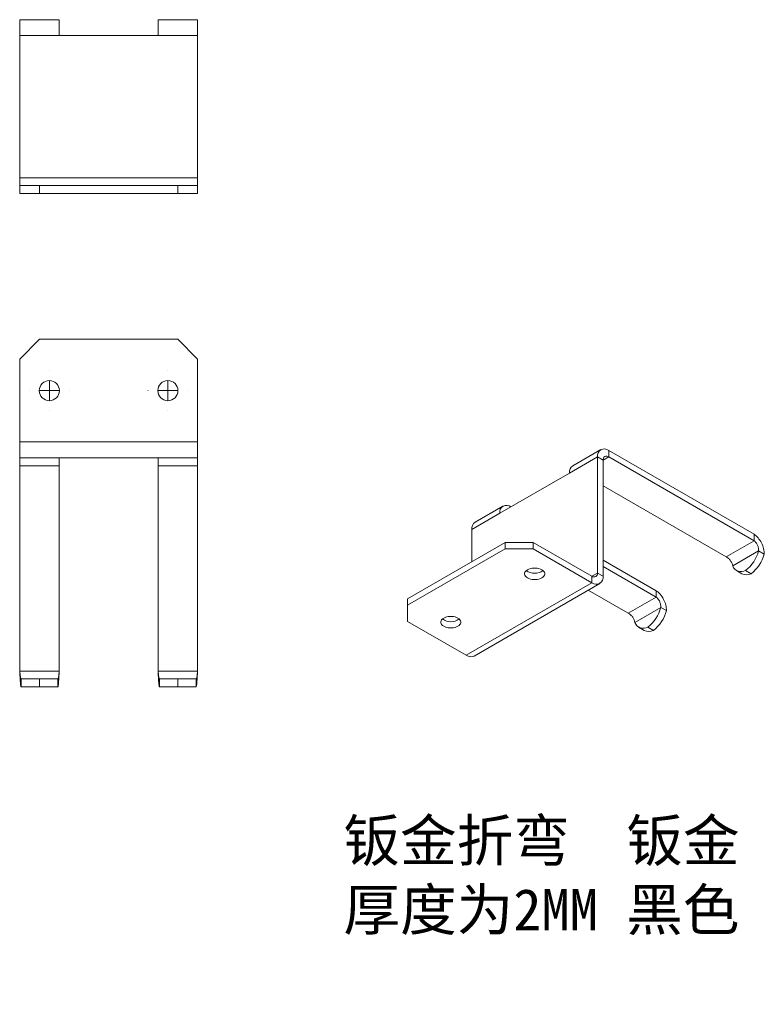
# Model space of a CAD drawing. Header units: millimetres. Extents: x 53 to 341, y 1 to 250.
# Tile 1 of 2: x 53 to 241, y 1 to 250. Entities that reach past the tile are written whole.
import ezdxf

# ---------------------------------------------------------------- set-up
doc = ezdxf.new("R2010")
doc.units = ezdxf.units.MM

# ---------------------------------------------------------------- blocks, each defined once
blk = doc.blocks.new('SW_CENTERMARKSYMBOL_0')
at = {"color": 0, "linetype": 'Continuous', "lineweight": 0}
for p, q in [((0, 5), (0, 5.05)), ((0, 0), (0, 2.5)), ((-5, 0), (-5.05, 0)), ((0, 0), (-2.5, 0)), ((0, 0), (0, -2.5)), ((0, 0), (2.5, 0)), ((5, 0), (5.05, 0)), ((0, -5), (0, -5.05))]:
    blk.add_line(p, q, dxfattribs=at)
blk = doc.blocks.new('SW_CENTERMARKSYMBOL_1')
at = {"color": 0, "linetype": 'Continuous', "lineweight": 0}
for p, q in [((0, 5), (0, 5.05)), ((0, 0), (0, 2.5)), ((-5, 0), (-5.05, 0)), ((0, 0), (-2.5, 0)), ((0, 0), (0, -2.5)), ((0, 0), (2.5, 0)), ((5, 0), (5.05, 0)), ((0, -5), (0, -5.05))]:
    blk.add_line(p, q, dxfattribs=at)

msp = doc.modelspace()

# ---------------------------------------------------------------- linework, layer by layer
at = {"color": 7, "linetype": 'Continuous', "lineweight": 15}
for p, q in [((52.557, 246.409), (52.557, 250.409)), ((62.557, 250.409), (52.557, 250.409)), ((62.557, 250.409), (62.557, 246.409)), ((87.557, 246.409), (87.557, 250.409)), ((87.557, 250.409), (97.557, 250.409)), ((97.557, 250.409), (97.557, 246.409)), ((52.557, 246.409), (62.557, 246.409)), ((52.557, 210.409), (52.557, 246.409)), ((62.557, 246.409), (87.557, 246.409)), ((97.557, 246.409), (87.557, 246.409)), ((97.557, 246.409), (97.557, 210.409)), ((52.557, 210.409), (52.557, 208.409)), ((97.557, 210.409), (52.557, 210.409)), ((97.557, 208.409), (97.557, 210.409)), ((52.557, 206.409), (52.557, 208.409)), ((52.557, 208.409), (57.557, 208.409)), ((57.557, 208.409), (57.557, 206.409)), ((92.557, 208.409), (57.557, 208.409)), ((92.557, 206.409), (92.557, 208.409)), ((92.557, 208.409), (97.557, 208.409)), ((97.557, 208.409), (97.557, 206.409)), ((57.557, 206.409), (52.557, 206.409)), ((92.557, 206.409), (57.557, 206.409)), ((97.557, 206.409), (92.557, 206.409)), ((57.557, 169.498), (52.557, 164.498)), ((92.557, 169.498), (57.557, 169.498)), ((97.557, 164.498), (92.557, 169.498)), ((52.557, 164.498), (52.557, 143.498)), ((97.557, 143.498), (97.557, 164.498)), ((52.557, 143.498), (97.557, 143.498)), ((52.557, 139.498), (52.557, 143.498)), ((97.557, 143.498), (97.557, 139.498)), ((198.751, 139.726), (191.68, 135.644)), ((199.579, 141.557), (192.508, 137.475)), ((198.751, 139.726), (198.751, 110.33)), ((200.165, 138.909), (198.751, 139.726)), ((200.165, 138.909), (201.579, 139.726)), ((201.579, 139.726), (201.579, 141.359)), ((201.579, 141.359), (238.349, 120.132)), ((201.579, 139.726), (238.349, 118.499)), ((52.557, 139.498), (97.557, 139.498)), ((52.557, 139.498), (52.557, 137.498)), ((52.557, 137.498), (62.557, 137.498)), ((52.557, 137.498), (52.557, 85.498)), ((62.557, 137.498), (62.557, 139.498)), ((62.557, 85.498), (62.557, 137.498)), ((87.557, 139.498), (87.557, 137.498)), ((87.557, 137.498), (97.557, 137.498)), ((87.557, 85.498), (87.557, 137.498)), ((97.557, 137.498), (97.557, 139.498)), ((97.557, 137.498), (97.557, 85.498)), ((200.165, 138.909), (200.165, 109.514)), ((174.002, 125.438), (191.68, 135.644)), ((231.278, 114.417), (200.165, 132.378)), ((174.83, 127.27), (167.759, 123.188)), ((166.931, 121.356), (174.002, 125.438)), ((176.83, 127.071), (176.83, 127.072)), ((176.831, 127.072), (176.83, 127.072)), ((166.931, 113.187), (166.931, 121.356)), ((238.349, 120.132), (238.349, 118.499)), ((175.416, 118.086), (150.667, 103.799)), ((175.416, 116.453), (175.416, 118.086)), ((175.416, 118.086), (182.487, 118.086)), ((182.487, 118.086), (182.487, 116.453)), ((197.336, 109.513), (182.487, 118.086)), ((238.349, 118.499), (231.278, 114.417)), ((175.416, 116.453), (150.667, 102.166)), ((182.487, 116.453), (175.416, 116.453)), ((197.336, 107.88), (182.487, 116.453)), ((232.945, 112.114), (239.509, 115.904)), ((239.509, 115.904), (240.924, 115.087)), ((213.6, 105.845), (200.165, 113.601)), ((198.751, 110.33), (197.336, 109.514)), ((198.751, 110.33), (200.165, 109.514)), ((213.6, 104.212), (200.165, 111.968)), ((233.885, 110.963), (235.299, 110.147)), ((237.641, 110.163), (236.227, 110.979)), ((165.517, 89.511), (197.336, 107.88)), ((167.516, 89.313), (199.336, 107.682)), ((197.336, 109.513), (197.336, 107.88)), ((196.391, 105.982), (206.529, 100.13)), ((213.6, 105.845), (213.6, 104.212)), ((150.667, 103.799), (150.667, 102.166)), ((206.529, 100.13), (213.6, 104.212)), ((150.667, 102.166), (150.667, 98.084)), ((208.191, 97.824), (214.766, 101.619)), ((214.766, 101.619), (216.18, 100.803)), ((150.667, 98.084), (165.517, 89.511)), ((209.159, 96.626), (210.573, 95.809)), ((212.893, 95.798), (211.479, 96.614)), ((52.557, 85.498), (62.557, 85.498)), ((97.557, 85.498), (87.557, 85.498)), ((57.557, 83.498), (52.908, 83.498)), ((52.908, 83.498), (52.908, 81.498)), ((57.557, 81.498), (57.557, 83.498)), ((62.206, 83.498), (57.557, 83.498)), ((62.206, 83.498), (62.206, 81.498)), ((87.915, 83.498), (87.915, 81.498)), ((92.557, 83.498), (87.915, 83.498)), ((92.557, 81.498), (92.557, 83.498)), ((97.199, 83.498), (92.557, 83.498)), ((97.199, 83.498), (97.199, 81.498)), ((57.557, 81.498), (52.908, 81.498)), ((62.206, 81.498), (57.557, 81.498)), ((92.557, 81.498), (87.915, 81.498)), ((97.199, 81.498), (92.557, 81.498))]:
    msp.add_line(p, q, dxfattribs=at)
at = {"color": 7, "linetype": 'Continuous', "lineweight": 15, "flags": 128}
for points in [[(184.644, 111.166), (184.303, 111.331), (183.918, 111.46), (183.501, 111.547), (183.063, 111.592), (182.618, 111.592), (182.181, 111.547), (181.763, 111.46), (181.378, 111.331), (181.038, 111.166), (180.752, 110.97), (180.53, 110.748), (180.378, 110.507), (180.3, 110.254), (180.3, 109.997), (180.378, 109.745), (180.53, 109.503), (180.752, 109.281), (181.038, 109.085), (181.378, 108.92), (181.763, 108.791), (182.181, 108.704), (182.618, 108.659), (183.063, 108.659), (183.501, 108.704), (183.918, 108.791), (184.303, 108.92), (184.644, 109.085), (184.93, 109.281), (185.152, 109.503), (185.304, 109.745), (185.381, 109.997), (185.381, 110.254), (185.304, 110.507), (185.152, 110.748), (184.93, 110.97), (184.644, 111.166)], [(163.431, 98.92), (163.09, 99.085), (162.705, 99.214), (162.288, 99.301), (161.85, 99.346), (161.405, 99.346), (160.968, 99.301), (160.55, 99.214), (160.165, 99.085), (159.824, 98.92), (159.539, 98.724), (159.316, 98.502), (159.164, 98.26), (159.087, 98.008), (159.087, 97.751), (159.164, 97.498), (159.316, 97.257), (159.539, 97.035), (159.824, 96.838), (160.165, 96.674), (160.55, 96.545), (160.968, 96.457), (161.405, 96.413), (161.85, 96.413), (162.288, 96.457), (162.705, 96.545), (163.09, 96.674), (163.431, 96.838), (163.716, 97.035), (163.939, 97.257), (164.091, 97.498), (164.168, 97.751), (164.168, 98.008), (164.091, 98.26), (163.939, 98.502), (163.716, 98.724), (163.431, 98.92)]]:
    msp.add_lwpolyline(points, dxfattribs=at)
at = {"color": 7, "linetype": 'Continuous', "lineweight": 15}
for centre in [(60.057, 156.498), (90.057, 156.498)]:
    msp.add_circle(centre, 2.55, dxfattribs=at)
for centre, radius, start, end in [((200.483, 139.992), 1.753, 51.28179, 188.72896), ((201.027, 139.049), 0.873, 50.79671, 189.21404), ((193.663, 135.849), 1.994, 125.38471, 185.92747), ((175.734, 125.704), 1.753, 51.28179, 188.72896), ((168.914, 121.562), 1.994, 125.38471, 185.92747), ((230.553, 118.318), 9.276, 307.71412, 344.91543), ((231.967, 117.501), 9.276, 307.71412, 344.91543), ((182.841, 113.869), 3.615, 234.05734, 305.94266), ((197.888, 110.19), 0.873, 230.79671, 9.21404), ((235.071, 112.949), 2.284, 201.4477, 300.41184), ((236.455, 112.464), 2.589, 243.49511, 297.28478), ((198.433, 109.248), 1.753, 231.28179, 8.72896), ((205.596, 104.059), 9.489, 308.31132, 345.09978), ((207.01, 103.243), 9.489, 308.31132, 345.09978), ((161.628, 101.622), 3.615, 234.05734, 305.94266), ((210.356, 98.635), 2.312, 200.53947, 299.04314), ((211.745, 98.132), 2.601, 243.23128, 296.1854), ((166.686, 91.126), 1.993, 234.0761, 294.61344)]:
    msp.add_arc(centre, radius, start, end, dxfattribs=at)
for points in [[(240.924, 115.087), (240.945, 115.527), (240.892, 116.009), (240.651, 116.987), (240.463, 117.482), (239.981, 118.414), (239.689, 118.849), (239.047, 119.596), (238.698, 119.906), (238.349, 120.132)], [(239.509, 115.904), (239.531, 116.129), (239.515, 116.377), (239.415, 116.878), (239.332, 117.132), (239.112, 117.609), (238.976, 117.833), (238.677, 118.219), (238.513, 118.38), (238.349, 118.499)], [(231.278, 114.417), (231.484, 114.323), (231.69, 114.185), (232.074, 113.849), (232.252, 113.649), (232.556, 113.22), (232.682, 112.991), (232.866, 112.538), (232.924, 112.316), (232.945, 112.114)], [(216.18, 100.803), (216.201, 101.242), (216.148, 101.724), (215.906, 102.702), (215.717, 103.197), (215.235, 104.128), (214.942, 104.563), (214.299, 105.309), (213.949, 105.62), (213.6, 105.845)], [(214.766, 101.619), (214.786, 101.845), (214.77, 102.092), (214.67, 102.593), (214.586, 102.846), (214.366, 103.324), (214.229, 103.547), (213.929, 103.932), (213.764, 104.093), (213.6, 104.212)], [(206.529, 100.13), (206.735, 100.035), (206.94, 99.898), (207.324, 99.561), (207.501, 99.361), (207.805, 98.931), (207.93, 98.702), (208.113, 98.249), (208.171, 98.026), (208.191, 97.824)], [(52.557, 85.498), (52.586, 84.975), (52.616, 84.451), (52.674, 83.484), (52.703, 83.04), (52.762, 82.3), (52.791, 82.003), (52.85, 81.602), (52.879, 81.498), (52.908, 81.498)], [(52.557, 85.498), (52.586, 85.237), (52.616, 84.975), (52.674, 84.491), (52.703, 84.269), (52.762, 83.899), (52.791, 83.751), (52.85, 83.55), (52.879, 83.498), (52.908, 83.498)], [(62.206, 81.498), (62.235, 81.498), (62.264, 81.602), (62.323, 82.003), (62.352, 82.3), (62.411, 83.04), (62.44, 83.484), (62.499, 84.451), (62.528, 84.975), (62.557, 85.498)], [(62.206, 83.498), (62.235, 83.498), (62.264, 83.55), (62.323, 83.751), (62.352, 83.899), (62.411, 84.269), (62.44, 84.491), (62.499, 84.975), (62.528, 85.237), (62.557, 85.498)], [(87.557, 85.498), (87.587, 84.975), (87.617, 84.451), (87.677, 83.484), (87.706, 83.04), (87.766, 82.3), (87.796, 82.003), (87.856, 81.602), (87.886, 81.498), (87.915, 81.498)], [(87.557, 85.498), (87.587, 85.237), (87.617, 84.975), (87.677, 84.491), (87.706, 84.269), (87.766, 83.899), (87.796, 83.751), (87.856, 83.55), (87.886, 83.498), (87.915, 83.498)], [(97.199, 81.498), (97.229, 81.498), (97.258, 81.602), (97.318, 82.003), (97.348, 82.3), (97.408, 83.04), (97.438, 83.484), (97.497, 84.451), (97.527, 84.975), (97.557, 85.498)], [(97.199, 83.498), (97.229, 83.498), (97.258, 83.55), (97.318, 83.751), (97.348, 83.899), (97.408, 84.269), (97.438, 84.491), (97.497, 84.975), (97.527, 85.237), (97.557, 85.498)]]:
    msp.add_open_spline(points, degree=3, knots=[0, 0, 0, 0, 0.25, 0.25, 0.5, 0.5, 0.75, 0.75, 1, 1, 1, 1], dxfattribs=at)

# ---------------------------------------------------------------- block references
at = {"color": 7, "linetype": 'Continuous', "lineweight": 0}
for name, p in [('SW_CENTERMARKSYMBOL_1', (60.057, 156.498)), ('SW_CENTERMARKSYMBOL_0', (90.057, 156.498))]:
    msp.add_blockref(name, p, dxfattribs=at)

# ---------------------------------------------------------------- texts
at = {"insert": (134.466, 47.851), "char_height": 10.5, "attachment_point": 1}
msp.add_mtext_dynamic_manual_height_columns('{\\fSimSun|b0|i0|c134|p2;钣金折弯}  {\\fSimSun|b0|i0|c134|p2;钣金厚度为}2MM {\\fSimSun|b0|i0|c134|p2;黑色}', width=113.98643, gutter_width=17.5, heights=[0], dxfattribs=at)

doc.saveas('drawing.dxf')
